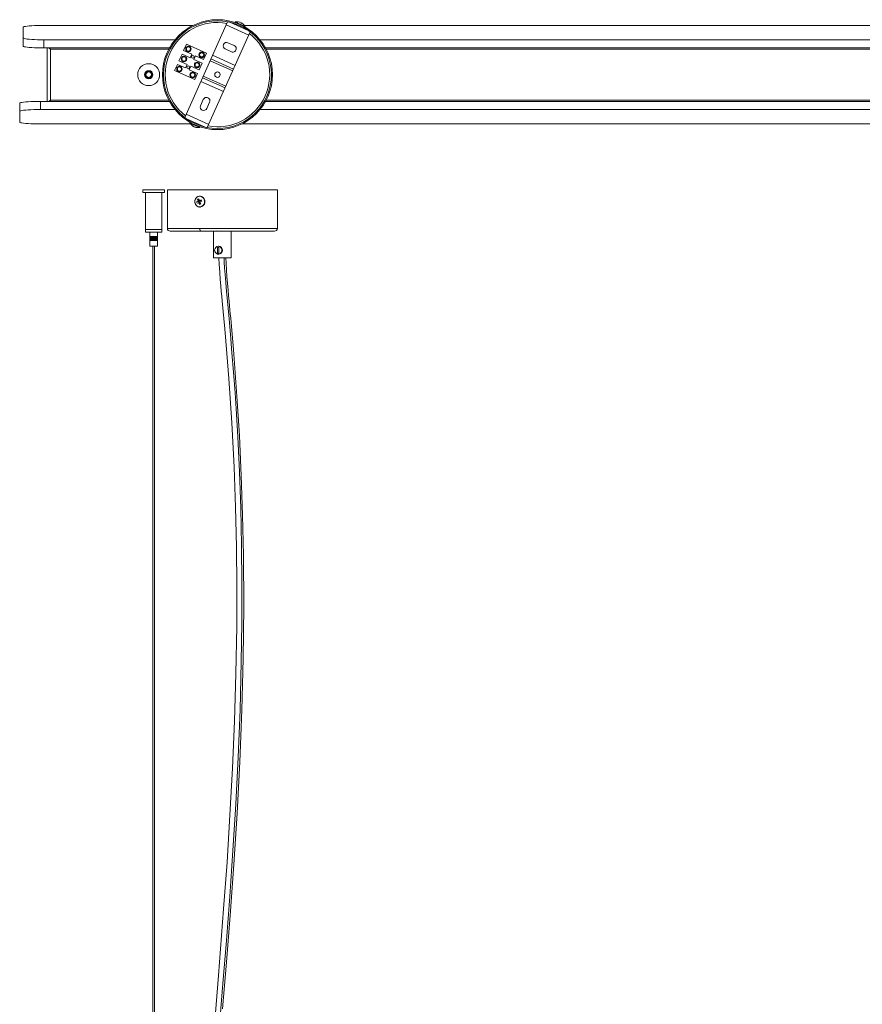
# Model space of a CAD drawing. Header units: millimetres. Extents: x -711 to 515, y -1332 to 40.
# Tile 2 of 3: x -711 to -98, y -676 to 40. Entities that reach past the tile are written whole.
import ezdxf

# ---------------------------------------------------------------- set-up
doc = ezdxf.new("R2010")
doc.units = ezdxf.units.MM

msp = doc.modelspace()

# ---------------------------------------------------------------- linework, layer by layer
at = {"color": 7, "linetype": 'Continuous', "lineweight": 15}
for p, q in [((-584.51, 35.86), (-692.98, 35.86)), ((-559.41, 38.5), (-590.58, -31.15)), ((-544.03, 28.82), (-560.46, 36.17)), ((-557.79, 38.15), (-544.33, 32.13)), ((-554.51, 37.23), (-554.71, 36.78)), ((-554.08, 38.19), (-554.18, 37.96)), ((-554.08, 38.19), (-546.78, 34.92)), ((-550.62, 38.25), (-551.74, 38.48)), ((-550.62, 38.25), (-550.29, 38.11)), ((-550.29, 38.11), (-550.4, 37.88)), ((-549.46, 37.46), (-549.35, 37.69)), ((-549.35, 37.69), (-549.03, 37.55)), ((-549.03, 37.55), (-548.12, 36.86)), ((257.02, 35.86), (-547.18, 35.86)), ((-707.98, 34.55), (-707.98, 20.73)), ((-574.15, -38.5), (-542.98, 31.15)), ((-547.41, 33.51), (-547.2, 33.96)), ((-546.88, 34.7), (-546.78, 34.92)), ((-692.98, 25.4), (-597.68, 25.4)), ((-692.98, 19.42), (-692.98, 25.4)), ((-589.38, 22.1), (-591.42, 17.54)), ((-574.77, 15.57), (-589.38, 22.1)), ((-559.12, 23.25), (-554.55, 21.2)), ((-535.88, 25.4), (257.02, 25.4)), ((-692.98, 19.42), (-601.75, 19.42)), ((-690.58, -19.42), (-690.58, 19.42)), ((-688.18, -18.53), (-688.18, 18.53)), ((-592.56, 14.98), (-594.77, 10.06)), ((-586.64, 12.33), (-592.56, 14.98)), ((-591.42, 17.54), (-585.5, 14.89)), ((-585.5, 14.89), (-586.64, 12.33)), ((-576.81, 11.01), (-574.77, 15.57)), ((-556.6, 16.64), (-561.16, 18.68)), ((-531.81, 19.42), (257.02, 19.42)), ((-595.91, 7.5), (-597.95, 2.94)), ((-589.99, 4.85), (-595.91, 7.5)), ((-594.77, 10.06), (-588.84, 7.41)), ((-588.84, 7.41), (-589.99, 4.85)), ((-583.88, 11.1), (-582.73, 13.65)), ((-577.96, 8.45), (-583.88, 11.1)), ((-582.73, 13.65), (-576.81, 11.01)), ((-580.16, 3.52), (-577.96, 8.45)), ((-555.67, 2.81), (-572.1, 10.16)), ((-555.09, 4.08), (-571.52, 11.43)), ((-570.34, 14.08), (-553.91, 6.73)), ((-597.95, 2.94), (-583.35, -3.6)), ((-587.23, 3.61), (-586.08, 6.17)), ((-581.3, 0.96), (-587.23, 3.61)), ((-586.08, 6.17), (-580.16, 3.52)), ((-583.35, -3.6), (-581.3, 0.96)), ((-562.4, -12.26), (-578.84, -4.9)), ((-577.65, -2.26), (-561.22, -9.61)), ((-560.65, -8.33), (-577.08, -0.98)), ((-710.58, -34.55), (-710.58, -20.73)), ((-695.58, -19.42), (-601.75, -19.42)), ((-695.58, -25.4), (-695.58, -19.42)), ((-579.1, -22.59), (-577.05, -18.03)), ((-572.49, -20.07), (-574.53, -24.63)), ((-531.81, -19.42), (254.42, -19.42)), ((-695.58, -25.4), (-597.68, -25.4)), ((-535.88, -25.4), (254.42, -25.4)), ((-589.54, -28.82), (-573.11, -36.17)), ((-575.77, -38.15), (-589.24, -32.13)), ((-586.69, -34.7), (-586.79, -34.92)), ((-586.16, -33.51), (-586.36, -33.96)), ((-695.58, -35.86), (-586.38, -35.86)), ((-584.65, -37.49), (-584.96, -37.25)), ((-583.89, -37.55), (-584.76, -37.17)), ((-584.76, -37.17), (-584.48, -37.57)), ((-584.48, -37.57), (-584.65, -37.49)), ((-584.48, -37.57), (-584.37, -37.34)), ((-584.45, -37.53), (-584.29, -37.65)), ((-584.29, -37.65), (-584.17, -37.43)), ((-584.29, -37.65), (-583.87, -37.84)), ((-583.61, -37.96), (-583.89, -37.55)), ((-583.8, -37.68), (-583.87, -37.84)), ((-583.87, -37.84), (-583.67, -37.82)), ((-583.19, -38.15), (-583.61, -37.96)), ((-582.14, -38.34), (-583.19, -38.15)), ((-582.98, -38.18), (-583, -38.23)), ((-583, -38.23), (-582.83, -38.31)), ((-582.45, -38.38), (-581.78, -38.5)), ((-579.48, -38.19), (-579.38, -37.96)), ((-579.06, -37.23), (-578.85, -36.78)), ((-549.06, -35.86), (254.42, -35.86)), ((-621.16, -83.84), (-621.16, -85.69)), ((-621.16, -83.84), (-605.26, -83.84)), ((-605.26, -85.69), (-621.16, -85.69)), ((-619.21, -85.69), (-619.21, -114.69)), ((-607.21, -114.69), (-607.21, -85.69)), ((-605.26, -85.69), (-605.26, -83.84)), ((-603.21, -83.84), (-603.21, -111.84)), ((-603.21, -83.84), (-523.21, -83.84)), ((-523.21, -111.84), (-523.21, -83.84)), ((-581.08, -92.2), (-581.92, -92.63)), ((-581.92, -92.63), (-580.26, -92.24)), ((-580.32, -90.31), (-581.19, -90.71)), ((-581.19, -90.71), (-580.91, -91.74)), ((-580.02, -91.63), (-581.19, -90.71)), ((-580.04, -91.35), (-580.32, -90.31)), ((-580.26, -92.24), (-580, -92.13)), ((-580.26, -92.24), (-579.93, -93.1)), ((-579.69, -91.48), (-580.02, -91.63)), ((-579.92, -91.91), (-580.02, -91.63)), ((-578.57, -91.11), (-579.62, -91.54)), ((-579.22, -88.34), (-579.57, -88.34)), ((-579.42, -88.36), (-579.55, -88.34)), ((-578.94, -93.98), (-579.43, -92.95)), ((-579.26, -92.49), (-578.21, -92.06)), ((-578.6, -91.49), (-578.86, -91.61)), ((-578.6, -91.49), (-578.57, -91.11)), ((-578.36, -92.12), (-578.6, -91.49)), ((-581.56, -93.58), (-580.72, -93.15)), ((-580.3, -93.34), (-579.81, -94.37)), ((-579.81, -94.37), (-579.34, -93.45)), ((-579.81, -94.37), (-578.94, -93.98)), ((-579.57, -96.34), (-579.22, -96.34)), ((-579.34, -93.45), (-579.45, -93.17)), ((-579.45, -93.17), (-579.33, -93.19)), ((-579.34, -93.45), (-579.22, -93.4)), ((-619.21, -112.69), (-607.21, -112.69)), ((-601.12, -113.84), (-525.26, -113.84)), ((-569.71, -113.84), (-569.71, -133.34)), ((-567.52, -113.65), (-567.77, -113.84)), ((-558.31, -113.84), (-558.31, -113.62)), ((-556.71, -133.34), (-556.71, -113.84)), ((-607.21, -114.69), (-619.21, -114.69)), ((-615.55, -117.69), (-616, -117.69)), ((-616, -117.69), (-616, -120.69)), ((-616, -117.69), (-616, -120.69)), ((-615.55, -120.69), (-616, -120.69)), ((-615.99, -117.69), (-615.99, -120.69)), ((-615.98, -117.69), (-615.98, -120.69)), ((-615.97, -117.69), (-615.97, -120.69)), ((-615.96, -114.69), (-615.96, -117.69)), ((-615.96, -117.69), (-615.96, -120.69)), ((-615.96, -120.69), (-615.96, -124.69)), ((-615.94, -117.69), (-615.94, -120.69)), ((-615.91, -117.69), (-615.91, -120.69)), ((-615.88, -117.69), (-615.88, -120.69)), ((-615.85, -117.69), (-615.85, -120.69)), ((-615.82, -117.69), (-615.82, -120.69)), ((-615.78, -117.69), (-615.78, -120.69)), ((-615.74, -117.69), (-615.74, -120.69)), ((-615.7, -117.69), (-615.7, -120.69)), ((-615.65, -117.69), (-615.65, -120.69)), ((-615.6, -117.69), (-615.6, -120.69)), ((-615.55, -120.69), (-615.55, -117.69)), ((-615.55, -117.69), (-615.55, -120.69)), ((-615.49, -117.69), (-615.55, -117.69)), ((-615.49, -120.69), (-615.55, -120.69)), ((-615.49, -117.69), (-615.49, -120.69)), ((-615.49, -120.69), (-615.49, -117.69)), ((-615.49, -117.69), (-615.49, -120.69)), ((-615.44, -117.69), (-615.49, -117.69)), ((-615.44, -120.69), (-615.49, -120.69)), ((-615.44, -120.69), (-615.44, -117.69)), ((-615.43, -117.69), (-615.43, -120.69)), ((-615.43, -117.69), (-615.43, -120.69)), ((-615.38, -117.69), (-615.43, -117.69)), ((-615.38, -120.69), (-615.43, -120.69)), ((-615.38, -120.69), (-615.38, -117.69)), ((-615.37, -117.69), (-615.37, -120.69)), ((-615.37, -117.69), (-615.37, -120.69)), ((-615.31, -117.69), (-615.37, -117.69)), ((-615.31, -120.69), (-615.37, -120.69)), ((-615.31, -120.69), (-615.31, -117.69)), ((-615.31, -117.69), (-615.31, -120.69)), ((-615.25, -117.69), (-615.31, -117.69)), ((-615.25, -120.69), (-615.31, -120.69)), ((-615.3, -117.69), (-615.3, -120.69)), ((-615.25, -120.69), (-615.25, -117.69)), ((-615.24, -117.69), (-615.24, -120.69)), ((-615.18, -117.69), (-615.24, -117.69)), ((-615.18, -120.69), (-615.24, -120.69)), ((-615.23, -117.69), (-615.23, -120.69)), ((-615.18, -120.69), (-615.18, -117.69)), ((-615.18, -117.69), (-615.18, -120.69)), ((-615.11, -117.69), (-615.18, -117.69)), ((-615.11, -120.69), (-615.18, -120.69)), ((-615.16, -117.69), (-615.16, -120.69)), ((-615.11, -117.69), (-615.11, -120.69)), ((-615.11, -120.69), (-615.11, -117.69)), ((-615.04, -117.69), (-615.11, -117.69)), ((-615.04, -120.69), (-615.11, -120.69)), ((-615.09, -117.69), (-615.09, -120.69)), ((-615.04, -120.69), (-615.04, -117.69)), ((-615.03, -117.69), (-615.03, -120.69)), ((-614.96, -117.69), (-615.03, -117.69)), ((-614.96, -120.69), (-615.03, -120.69)), ((-615.01, -117.69), (-615.01, -120.69)), ((-614.96, -117.69), (-614.96, -120.69)), ((-614.96, -120.69), (-614.96, -117.69)), ((-614.88, -117.69), (-614.96, -117.69)), ((-614.88, -120.69), (-614.96, -120.69)), ((-614.94, -117.69), (-614.94, -120.69)), ((-614.88, -120.69), (-614.88, -117.69)), ((-614.88, -117.69), (-614.88, -120.69)), ((-614.8, -117.69), (-614.88, -117.69)), ((-614.8, -120.69), (-614.88, -120.69)), ((-614.86, -117.69), (-614.86, -120.69)), ((-614.8, -117.69), (-614.8, -120.69)), ((-614.8, -120.69), (-614.8, -117.69)), ((-614.72, -117.69), (-614.8, -117.69)), ((-614.72, -120.69), (-614.8, -120.69)), ((-614.77, -117.69), (-614.77, -120.69)), ((-614.72, -120.69), (-614.72, -117.69)), ((-614.72, -117.69), (-614.72, -120.69)), ((-614.64, -117.69), (-614.72, -117.69)), ((-614.64, -120.69), (-614.72, -120.69)), ((-614.69, -117.69), (-614.69, -120.69)), ((-614.64, -120.69), (-614.64, -117.69)), ((-614.63, -117.69), (-614.63, -120.69)), ((-614.55, -117.69), (-614.63, -117.69)), ((-614.55, -120.69), (-614.63, -120.69)), ((-614.6, -117.69), (-614.6, -120.69)), ((-614.55, -120.69), (-614.55, -117.69)), ((-614.55, -117.69), (-614.55, -120.69)), ((-614.46, -117.69), (-614.55, -117.69)), ((-614.46, -120.69), (-614.55, -120.69)), ((-614.52, -117.69), (-614.52, -120.69)), ((-614.46, -117.69), (-614.46, -120.69)), ((-614.46, -120.69), (-614.46, -117.69)), ((-614.38, -117.69), (-614.46, -117.69)), ((-614.38, -120.69), (-614.46, -120.69)), ((-614.43, -117.69), (-614.43, -120.69)), ((-614.38, -120.69), (-614.38, -117.69)), ((-614.37, -117.69), (-614.37, -120.69)), ((-614.28, -117.69), (-614.37, -117.69)), ((-614.28, -120.69), (-614.37, -120.69)), ((-614.33, -117.69), (-614.33, -120.69)), ((-614.28, -117.69), (-614.28, -120.69)), ((-614.28, -120.69), (-614.28, -117.69)), ((-614.19, -117.69), (-614.28, -117.69)), ((-614.19, -120.69), (-614.28, -120.69)), ((-614.24, -117.69), (-614.24, -120.69)), ((-614.19, -120.69), (-614.19, -117.69)), ((-614.19, -117.69), (-614.19, -120.69)), ((-614.1, -117.69), (-614.19, -117.69)), ((-614.1, -120.69), (-614.19, -120.69)), ((-614.15, -117.69), (-614.15, -120.69)), ((-614.1, -120.69), (-614.1, -117.69)), ((-614.09, -117.69), (-614.09, -120.69)), ((-614, -117.69), (-614.09, -117.69)), ((-614, -120.69), (-614.09, -120.69)), ((-614.05, -117.69), (-614.05, -120.69)), ((-614, -120.69), (-614, -117.69)), ((-614, -117.69), (-614, -120.69)), ((-613.91, -117.69), (-614, -117.69)), ((-613.91, -120.69), (-614, -120.69)), ((-613.95, -117.69), (-613.95, -120.69)), ((-613.91, -120.69), (-613.91, -117.69)), ((-613.9, -117.69), (-613.9, -120.69)), ((-613.9, -117.69), (-613.81, -117.69)), ((-613.81, -120.69), (-613.9, -120.69)), ((-613.86, -117.69), (-613.86, -120.69)), ((-613.81, -120.69), (-613.81, -117.69)), ((-613.81, -117.69), (-613.81, -120.69)), ((-613.81, -117.69), (-613.72, -117.69)), ((-613.72, -120.69), (-613.81, -120.69)), ((-613.76, -117.69), (-613.76, -120.69)), ((-613.72, -120.69), (-613.72, -117.69)), ((-613.71, -117.69), (-613.62, -117.69)), ((-613.71, -117.69), (-613.71, -120.69)), ((-613.62, -120.69), (-613.71, -120.69)), ((-613.66, -117.69), (-613.66, -120.69)), ((-613.62, -120.69), (-613.62, -117.69)), ((-613.61, -117.69), (-613.52, -117.69)), ((-613.61, -117.69), (-613.61, -120.69)), ((-613.52, -120.69), (-613.61, -120.69)), ((-613.56, -117.69), (-613.56, -120.69)), ((-613.52, -120.69), (-613.52, -117.69)), ((-613.51, -117.69), (-613.42, -117.69)), ((-613.51, -117.69), (-613.51, -120.69)), ((-613.42, -120.69), (-613.51, -120.69)), ((-613.46, -117.69), (-613.46, -120.69)), ((-613.42, -120.69), (-613.42, -117.69)), ((-613.41, -117.69), (-613.32, -117.69)), ((-613.41, -117.69), (-613.41, -120.69)), ((-613.32, -120.69), (-613.41, -120.69)), ((-613.36, -117.69), (-613.36, -120.69)), ((-613.32, -120.69), (-613.32, -117.69)), ((-613.31, -117.69), (-613.22, -117.69)), ((-613.31, -117.69), (-613.31, -120.69)), ((-613.22, -120.69), (-613.31, -120.69)), ((-613.26, -117.69), (-613.26, -120.69)), ((-613.22, -120.69), (-613.22, -117.69)), ((-613.22, -117.69), (-613.12, -117.69)), ((-613.22, -117.69), (-613.22, -120.69)), ((-613.12, -120.69), (-613.22, -120.69)), ((-613.16, -117.69), (-613.16, -120.69)), ((-613.12, -120.69), (-613.12, -117.69)), ((-613.12, -117.69), (-613.02, -117.69)), ((-613.12, -117.69), (-613.12, -120.69)), ((-613.02, -120.69), (-613.12, -120.69)), ((-613.06, -117.69), (-613.06, -120.69)), ((-613.02, -120.69), (-613.02, -117.69)), ((-613.02, -117.69), (-612.92, -117.69)), ((-613.02, -117.69), (-613.02, -120.69)), ((-612.92, -120.69), (-613.02, -120.69)), ((-612.96, -117.69), (-612.96, -120.69)), ((-612.92, -120.69), (-612.92, -117.69)), ((-612.92, -117.69), (-612.83, -117.69)), ((-612.92, -117.69), (-612.92, -120.69)), ((-612.83, -120.69), (-612.92, -120.69)), ((-612.86, -117.69), (-612.86, -120.69)), ((-612.83, -120.69), (-612.83, -117.69)), ((-612.82, -117.69), (-612.73, -117.69)), ((-612.82, -117.69), (-612.82, -120.69)), ((-612.73, -120.69), (-612.82, -120.69)), ((-612.76, -117.69), (-612.76, -120.69)), ((-612.73, -120.69), (-612.73, -117.69)), ((-612.72, -117.69), (-612.72, -120.69)), ((-612.72, -117.69), (-612.63, -117.69)), ((-612.63, -120.69), (-612.72, -120.69)), ((-612.66, -117.69), (-612.66, -120.69)), ((-612.63, -120.69), (-612.63, -117.69)), ((-612.62, -117.69), (-612.62, -120.69)), ((-612.62, -117.69), (-612.53, -117.69)), ((-612.53, -120.69), (-612.62, -120.69)), ((-612.56, -117.69), (-612.56, -120.69)), ((-612.53, -117.69), (-612.53, -120.69)), ((-612.53, -120.69), (-612.53, -117.69)), ((-612.53, -117.69), (-612.44, -117.69)), ((-612.44, -120.69), (-612.53, -120.69)), ((-612.46, -117.69), (-612.46, -120.69)), ((-612.44, -120.69), (-612.44, -117.69)), ((-612.43, -117.69), (-612.43, -120.69)), ((-612.43, -117.69), (-612.34, -117.69)), ((-612.34, -120.69), (-612.43, -120.69)), ((-612.37, -117.69), (-612.37, -120.69)), ((-612.34, -117.69), (-612.34, -120.69)), ((-612.34, -120.69), (-612.34, -117.69)), ((-612.34, -117.69), (-612.25, -117.69)), ((-612.25, -120.69), (-612.34, -120.69)), ((-612.27, -117.69), (-612.27, -120.69)), ((-612.25, -120.69), (-612.25, -117.69)), ((-612.24, -117.69), (-612.24, -120.69)), ((-612.24, -117.69), (-612.16, -117.69)), ((-612.16, -120.69), (-612.24, -120.69)), ((-612.18, -117.69), (-612.18, -120.69)), ((-612.16, -120.69), (-612.16, -117.69)), ((-612.15, -117.69), (-612.15, -120.69)), ((-612.15, -117.69), (-612.07, -117.69)), ((-612.07, -120.69), (-612.15, -120.69)), ((-612.08, -117.69), (-612.08, -120.69)), ((-612.07, -120.69), (-612.07, -117.69)), ((-612.06, -117.69), (-612.06, -120.69)), ((-612.06, -117.69), (-611.98, -117.69)), ((-611.98, -120.69), (-612.06, -120.69)), ((-611.99, -117.69), (-611.99, -120.69)), ((-611.98, -120.69), (-611.98, -117.69)), ((-611.97, -117.69), (-611.97, -120.69)), ((-611.97, -117.69), (-611.89, -117.69)), ((-611.89, -120.69), (-611.97, -120.69)), ((-611.9, -117.69), (-611.9, -120.69)), ((-611.89, -120.69), (-611.89, -117.69)), ((-611.88, -117.69), (-611.88, -120.69)), ((-611.88, -117.69), (-611.8, -117.69)), ((-611.8, -120.69), (-611.88, -120.69)), ((-611.81, -117.69), (-611.81, -120.69)), ((-611.8, -117.69), (-611.8, -120.69)), ((-611.8, -120.69), (-611.8, -117.69)), ((-611.8, -117.69), (-611.72, -117.69)), ((-611.72, -120.69), (-611.8, -120.69)), ((-611.73, -117.69), (-611.73, -120.69)), ((-611.72, -120.69), (-611.72, -117.69)), ((-611.71, -117.69), (-611.71, -120.69)), ((-611.71, -117.69), (-611.64, -117.69)), ((-611.64, -120.69), (-611.71, -120.69)), ((-611.64, -120.69), (-611.64, -117.69)), ((-611.64, -117.69), (-611.64, -120.69)), ((-611.63, -117.69), (-611.63, -120.69)), ((-611.63, -117.69), (-611.56, -117.69)), ((-611.56, -120.69), (-611.63, -120.69)), ((-611.56, -120.69), (-611.56, -117.69)), ((-611.56, -117.69), (-611.56, -120.69)), ((-611.55, -117.69), (-611.55, -120.69)), ((-611.55, -117.69), (-611.48, -117.69)), ((-611.48, -120.69), (-611.55, -120.69)), ((-611.48, -120.69), (-611.48, -117.69)), ((-611.48, -117.69), (-611.48, -120.69)), ((-611.47, -117.69), (-611.47, -120.69)), ((-611.47, -117.69), (-611.4, -117.69)), ((-611.4, -120.69), (-611.47, -120.69)), ((-611.4, -120.69), (-611.4, -117.69)), ((-611.4, -117.69), (-611.4, -120.69)), ((-611.4, -117.69), (-611.4, -120.69)), ((-611.4, -117.69), (-611.33, -117.69)), ((-611.33, -120.69), (-611.4, -120.69)), ((-611.33, -120.69), (-611.33, -117.69)), ((-611.33, -117.69), (-611.33, -120.69)), ((-611.32, -117.69), (-611.32, -120.69)), ((-611.32, -117.69), (-611.26, -117.69)), ((-611.26, -120.69), (-611.32, -120.69)), ((-611.26, -117.69), (-611.26, -120.69)), ((-611.25, -117.69), (-611.25, -120.69)), ((-611.25, -117.69), (-611.19, -117.69)), ((-611.19, -120.69), (-611.25, -120.69)), ((-611.19, -117.69), (-611.19, -120.69)), ((-611.18, -117.69), (-611.18, -120.69)), ((-611.18, -117.69), (-610.42, -117.69)), ((-610.42, -120.69), (-611.18, -120.69)), ((-611.12, -117.69), (-611.12, -120.69)), ((-611.05, -117.69), (-611.05, -120.69)), ((-610.99, -117.69), (-610.99, -120.69)), ((-610.93, -117.69), (-610.93, -120.69)), ((-610.87, -117.69), (-610.87, -120.69)), ((-610.82, -117.69), (-610.82, -120.69)), ((-610.77, -117.69), (-610.77, -120.69)), ((-610.72, -117.69), (-610.72, -120.69)), ((-610.68, -117.69), (-610.68, -120.69)), ((-610.64, -117.69), (-610.64, -120.69)), ((-610.6, -117.69), (-610.6, -120.69)), ((-610.57, -120.69), (-610.57, -117.69)), ((-610.54, -117.69), (-610.54, -120.69)), ((-610.51, -120.69), (-610.51, -117.69)), ((-610.49, -117.69), (-610.49, -120.69)), ((-610.47, -117.69), (-610.47, -120.69)), ((-610.46, -117.69), (-610.46, -114.69)), ((-610.46, -124.69), (-610.46, -120.69)), ((-610.45, -117.69), (-610.45, -120.69)), ((-610.44, -117.69), (-610.44, -120.69)), ((-610.43, -117.69), (-610.43, -120.69)), ((-610.43, -117.69), (-610.43, -120.69)), ((-610.42, -117.69), (-610.42, -120.69)), ((-610.46, -124.69), (-615.96, -124.69)), ((-613.81, -124.69), (-613.81, -1074.33)), ((-612.61, -1074.33), (-612.61, -124.69)), ((-566.63, -125.72), (-565.76, -125.72)), ((-566.63, -125.72), (-566.63, -129.9)), ((-565.87, -124.91), (-566.2, -124.91)), ((-565.76, -129.9), (-565.76, -125.72)), ((-556.71, -133.34), (-569.71, -133.34)), ((-565.76, -129.9), (-566.63, -129.9)), ((-566.2, -130.66), (-565.87, -130.66))]:
    msp.add_line(p, q, dxfattribs=at)
at = {"color": 8, "linetype": 'Continuous', "lineweight": 15}
for p, q in [((-688.18, 18.53), (-602.23, 18.53)), ((-531.33, 18.53), (249.62, 18.53)), ((-602.23, -18.53), (-688.18, -18.53)), ((249.62, -18.53), (-531.33, -18.53)), ((-579.48, -38.19), (-586.79, -34.92)), ((-523.21, -111.84), (-603.21, -111.84))]:
    msp.add_line(p, q, dxfattribs=at)
at = {"color": 7, "linetype": 'Continuous', "lineweight": 15, "flags": 128}
for points in [[(-692.98, 35.86), (-695.33, 35.84), (-697.62, 35.79), (-699.79, 35.71), (-701.8, 35.61), (-703.59, 35.47), (-705.12, 35.32), (-706.35, 35.14), (-707.25, 34.95), (-707.8, 34.75), (-707.98, 34.55)], [(-546.79, 35.24), (-546.96, 35.32), (-547.46, 35.54), (-548.24, 35.89), (-549.22, 36.33), (-550.31, 36.82), (-551.39, 37.3), (-552.38, 37.74), (-553.15, 38.09), (-553.65, 38.31), (-553.83, 38.39)], [(-550.4, 37.88), (-549.92, 37.69), (-549.46, 37.46)], [(-707.98, 26.71), (-707.8, 26.5), (-707.25, 26.3), (-706.35, 26.11), (-705.12, 25.94), (-703.59, 25.78), (-701.8, 25.65), (-699.79, 25.54), (-697.62, 25.46), (-695.33, 25.41), (-692.98, 25.4)], [(-707.98, 20.73), (-707.8, 20.52), (-707.25, 20.32), (-706.35, 20.13), (-705.12, 19.96), (-703.59, 19.8), (-701.8, 19.67), (-699.79, 19.56), (-697.62, 19.48), (-695.33, 19.44), (-692.98, 19.42)], [(-688.18, 18.53), (-688.59, 19.16), (-688.8, 19.42)], [(-688.18, 18.53), (-688.5, 19.27), (-688.58, 19.42)], [(-617.09, -1.98), (-617.72, -1.76), (-618.25, -1.35), (-618.62, -0.79), (-618.78, -0.14), (-618.71, 0.53), (-618.42, 1.14), (-617.95, 1.62), (-617.64, 1.81), (-617.15, 1.97), (-616.48, 1.98), (-615.84, 1.76), (-615.31, 1.35), (-614.94, 0.79), (-614.79, 0.14), (-614.85, -0.53), (-615.14, -1.14), (-615.61, -1.62), (-615.92, -1.81), (-616.41, -1.97), (-617.09, -1.98), (-617.45, -1.88), (-617.45, -1.88)], [(-710.58, -20.73), (-710.4, -20.53), (-709.85, -20.33), (-708.95, -20.14), (-707.72, -19.96), (-706.19, -19.81), (-704.4, -19.67), (-702.39, -19.57), (-700.22, -19.49), (-697.93, -19.44), (-695.58, -19.42)], [(-688.18, -18.53), (-688.9, -19.24), (-689.09, -19.42)], [(-688.8, -19.42), (-688.47, -18.97), (-688.18, -18.53)], [(-688.58, -19.42), (-688.25, -18.7), (-688.18, -18.53)], [(-710.58, -26.71), (-710.4, -26.5), (-709.85, -26.3), (-708.95, -26.11), (-707.72, -25.94), (-706.19, -25.78), (-704.4, -25.65), (-702.39, -25.54), (-700.22, -25.46), (-697.93, -25.42), (-695.58, -25.4)], [(-710.58, -34.55), (-710.4, -34.76), (-709.85, -34.96), (-708.95, -35.15), (-707.72, -35.32), (-706.19, -35.48), (-704.4, -35.61), (-702.39, -35.72), (-700.22, -35.79), (-697.93, -35.84), (-695.58, -35.86)], [(-581.78, -38.5), (-581.96, -38.44), (-582.14, -38.34)], [(-578.34, -95.91), (-579.41, -96.19), (-580.51, -96.09), (-581.53, -95.63), (-582.36, -94.84), (-582.94, -93.82), (-583.19, -92.64), (-583.11, -91.44), (-582.68, -90.33), (-581.97, -89.41), (-581.03, -88.78)], [(-581.92, -92.63), (-581.76, -93.11), (-581.56, -93.58)], [(-581.08, -92.2), (-580.18, -92.14), (-580, -92.13)], [(-581.03, -88.78), (-579.96, -88.5), (-578.86, -88.6), (-577.85, -89.06), (-577.01, -89.84), (-576.44, -90.87), (-576.18, -92.05), (-576.27, -93.25), (-576.69, -94.36), (-577.4, -95.28), (-578.34, -95.91)], [(-581.03, -88.78), (-581.03, -88.72), (-581.01, -88.67), (-580.96, -88.65)], [(-579.57, -88.34), (-579.85, -88.36), (-580.96, -88.65)], [(-580.91, -91.74), (-580.09, -91.88), (-579.92, -91.91)], [(-580.72, -93.15), (-579.82, -93.09), (-579.64, -93.08)], [(-578.86, -91.61), (-579.39, -91.56), (-579.62, -91.54)], [(-578.21, -92.06), (-578.39, -91.58), (-578.57, -91.11)], [(-579.45, -93.17), (-580.05, -93.29), (-580.3, -93.34)], [(-580.12, -96.22), (-579.95, -96.29), (-579.55, -96.34)], [(-579.55, -111.84), (-579.48, -112.67), (-579.25, -113.39), (-579, -113.74), (-578.73, -113.84)], [(-611.19, -117.94), (-611, -117.92), (-611.01, -117.92)], [(-611.19, -118.32), (-611, -118.3), (-611.01, -118.3)], [(-611.19, -118.7), (-611, -118.68), (-611.01, -118.68)], [(-611.19, -119.08), (-611, -119.06), (-611.01, -119.06)], [(-611.19, -119.46), (-611, -119.44), (-611.01, -119.44)], [(-611.19, -119.84), (-611, -119.83), (-611.01, -119.82)], [(-611.19, -120.22), (-611, -120.21), (-611.01, -120.2)], [(-566.2, -124.91), (-567.15, -125.11), (-567.97, -125.66), (-568.55, -126.51), (-568.81, -127.52), (-568.72, -128.57), (-568.29, -129.52), (-567.58, -130.23), (-566.68, -130.61), (-565.72, -130.61), (-564.82, -130.23), (-564.1, -129.52), (-563.67, -128.57), (-563.59, -127.52), (-563.85, -126.51), (-564.43, -125.66), (-565.25, -125.11), (-566.2, -124.91)], [(-565.66, -133.17), (-565.51, -138.2), (-565.15, -143.65), (-564.72, -148.99), (-564.31, -153.76), (-563.96, -157.66), (-563.63, -161.21), (-563.3, -164.82), (-561.47, -184.9), (-559.91, -202.99), (-558.49, -221.02), (-556.34, -253.32), (-554.67, -285.68), (-553.62, -314.61), (-552.95, -343.58), (-552.67, -372.55), (-552.76, -401.51), (-553.32, -435.95), (-554.36, -470.33), (-555.82, -504.64), (-557.66, -538.85), (-559.83, -572.98), (-562.27, -607.02), (-566.05, -655.43), (-569.96, -703.79)], [(-563, -679.72), (-560.26, -645.77), (-557.61, -611.77), (-554.93, -574.6), (-552.56, -537.33), (-550.59, -499.96), (-549.08, -462.48), (-548.09, -424.92), (-547.67, -387.28), (-547.86, -349.63), (-548.45, -320.63), (-549.42, -291.65), (-550.79, -262.71), (-552.57, -233.82), (-553.79, -216.92), (-555.14, -199.98), (-556.59, -183.24), (-556.87, -180.15), (-557.15, -177.09), (-557.42, -174.07), (-557.7, -171.09), (-557.97, -168.16), (-558.27, -164.93), (-558.64, -160.88), (-559.03, -156.57), (-559.46, -151.84), (-559.88, -146.87), (-560.27, -141.9), (-560.55, -137.2), (-560.66, -133.17)]]:
    msp.add_lwpolyline(points, dxfattribs=at)
at = {"color": 8, "linetype": 'Continuous', "lineweight": 15, "flags": 128}
for points in [[(-586.77, -35.24), (-586.67, -35.29), (-586.25, -35.48), (-585.54, -35.8), (-584.6, -36.22)], [(-584.6, -36.22), (-583.53, -36.7), (-582.43, -37.19), (-581.41, -37.64), (-580.58, -38.01), (-580, -38.27), (-579.75, -38.39), (-579.74, -38.39)], [(-579.37, -96.34), (-579.28, -96.33), (-578.17, -96.04)], [(-561.96, -133.17), (-561.88, -136.39), (-561.64, -140.53), (-561.28, -145.5), (-560.79, -151.23), (-560.21, -157.68), (-559.34, -167.13), (-558.38, -177.61), (-557.36, -189.06), (-556.23, -202.31), (-555.11, -216.46), (-554.02, -231.44), (-552.99, -247.15), (-552.04, -263.52), (-550.82, -288.93), (-549.88, -315.39), (-549.26, -342.67), (-548.97, -370.58), (-549.03, -398.94), (-549.43, -427.58), (-550.36, -462.1), (-551.72, -496.58), (-553.48, -530.82), (-555.55, -564.65), (-557.87, -597.93), (-560.3, -629.95), (-562.79, -661.23), (-565.26, -691.7)]]:
    msp.add_lwpolyline(points, dxfattribs=at)
at = {"color": 7, "linetype": 'Continuous', "lineweight": 15}
for centre, radius in [((-566.78, 0), 40), ((-566.78, 0), 39.2), ((-587.89, 18.7), 2), ((-587.89, 18.7), 1.5), ((-578.3, 14.41), 2), ((-578.3, 14.41), 1.5), ((-616.78, 0), 7.95), ((-591.16, 11.4), 2), ((-591.16, 11.4), 1.5), ((-584.69, 12.99), 1), ((-581.57, 7.11), 2), ((-581.57, 7.11), 1.5), ((-616.78, 0), 3.08), ((-616.78, 0), 2.58), ((-594.42, 4.1), 2), ((-594.42, 4.1), 1.5), ((-588.04, 5.51), 1), ((-584.83, -0.2), 2), ((-584.83, -0.2), 1.5), ((-566.78, 0), 2)]:
    msp.add_circle(centre, radius, dxfattribs=at)
at = {"color": 8, "linetype": 'Continuous', "lineweight": 15}
for centre, radius, start, end in [((-566.86, 0.03), 37.93, 79.49282, 232.29668), ((-566.71, -0.03), 37.93, 259.49282, 52.29668), ((-579.89, -92.38), 4.05, 295.11007, 85.4242)]:
    msp.add_arc(centre, radius, start, end, dxfattribs=at)
at = {"color": 7, "linetype": 'Continuous', "lineweight": 15}
for centre, radius, start, end in [((-553.75, 38.04), 0.36, 102.25312, 155.89475), ((-552.45, 32.04), 6.5, 83.7394, 102.25312), ((-552.45, 32.04), 6.5, 29.53638, 48.07447), ((-547.1, 35.07), 0.36, 335.89475, 29.53638), ((-560.14, 20.96), 2.5, 65.89475, 245.89475), ((-643.12, 89.13), 83.75, 236.33962, 237.45044), ((-665.92, 42.08), 32.4, 224.37962, 226.61698), ((-555.58, 18.92), 2.5, 245.89475, 65.89475), ((-616.78, 0), 2, 106.54866, 290.2999), ((-616.63, -0.05), 2.09, 28.94204, 110.21031), ((-616.73, 0.13), 2.1, 287.67874, 23.47512), ((-555.4, -222.41), 243.31, 123.07515, 123.45688), ((-574.77, -19.05), 2.5, 335.89475, 155.89475), ((-576.81, -23.61), 2.5, 155.89475, 335.89475), ((-586.46, -35.07), 0.36, 155.89604, 209.84808), ((-581.12, -32.04), 6.5, 209.53638, 233.63062), ((-583.95, -36.22), 0.647, 153.64058, 180.00311), ((-581.12, -32.04), 6.5, 258.14825, 282.25312), ((-579.81, -38.04), 0.36, 281.94142, 335.89346), ((-579.26, -92.3), 4.03, 114.94781, 268.47817), ((-580.03, -92.34), 1.06, 145.83326, 172.64747), ((-580.18, -92.21), 0.88, 50.31987, 80.75437), ((-579.14, -92.35), 0.885, 165.5881, 235.73761), ((-579.13, -92.34), 0.898, 151.97777, 166.50295), ((-579.21, -92.28), 0.794, 110.03028, 152.60923), ((-579.24, -92.46), 0.741, 237.28247, 253.79177), ((-580.31, -92.35), 1.06, 325.83326, 352.64747), ((-579.33, -92.32), 0.855, 9.94959, 56.40096), ((-580.16, -92.47), 0.88, 230.31987, 260.75436), ((-578.12, -95.8), 0.251, 205.75496, 256.97684), ((-601.17, -111.8), 2.04, 181.19713, 271.35293), ((-525.26, -111.8), 2.04, 268.64707, 358.80287), ((-565.89, -127.79), 2.88, 270.42899, 89.57101)]:
    msp.add_arc(centre, radius, start, end, dxfattribs=at)

doc.saveas('drawing.dxf')
